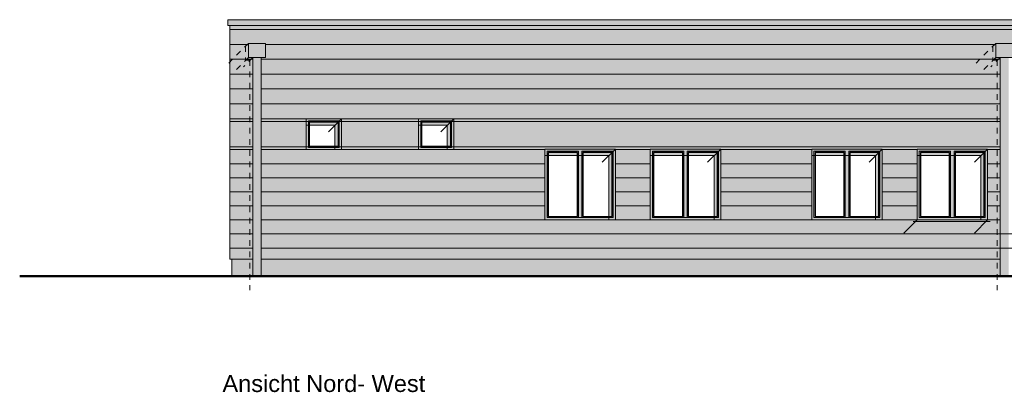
# Model space of a CAD drawing. Header units: metres. Extents: x 1169 to 1496, y -112 to 50.
# Tile 182 of 256: x 1436.85 to 1454.37, y -111.04 to -104.42. Entities that reach past the tile are written whole.
import ezdxf

# ---------------------------------------------------------------- set-up
doc = ezdxf.new("R2010")
doc.units = ezdxf.units.M
doc.header["$XCLIPFRAME"] = 2
doc.linetypes.add('AUSGEZOGEN', pattern=[0])
doc.linetypes.add('PUNKT2_S9', pattern=[0.0015, 0, -0.0015])
for name, color, linetype, lineweight in [('XR$5$Ansicht', 1, 'AUSGEZOGEN', 50), ('XR$5$Design', 4, 'AUSGEZOGEN', 13), ('XR$5$Filling', 4, 'AUSGEZOGEN', 13), ('XR$5$Muster', 4, 'AUSGEZOGEN', 13), ('XR$5$STANDARD_1', 7, 'AUSGEZOGEN', 25), ('XR$5$Wegeflächen', 4, 'AUSGEZOGEN', 13)]:
    doc.layers.add(name, color=color, linetype=linetype, lineweight=lineweight)
doc.styles.add('ARIAL', font='arial.ttf')
picture_1 = doc.add_image_def('image1.tif', size_in_pixel=(512, 512))

msp = doc.modelspace()

# ---------------------------------------------------------------- hatches: boundary and pattern name
at = {"layer": 'XR$5$Muster', "linetype": 'AUSGEZOGEN', "lineweight": 13, "transparency": 33554687}
for color, points in [(9, [(1467.7198, -104.5165), (1467.7198, -104.4165), (1440.551, -104.4165), (1440.551, -104.5165)]), (252, [(1440.9199, -105.0865), (1441.2199, -105.0865), (1441.2199, -104.8365), (1440.9199, -104.8365)]), (252, [(1440.9199, -105.0865), (1441.2199, -105.0865), (1441.2199, -104.8365), (1440.9199, -104.8365)]), (252, [(1454.2234, -105.0865), (1454.5234, -105.0865), (1454.5234, -104.8365), (1454.2234, -104.8365)]), (252, [(1454.2234, -105.0865), (1454.5234, -105.0865), (1454.5234, -104.8365), (1454.2234, -104.8365)]), (250, [(1441.9454, -106.2931), (1442.458, -106.2931), (1442.458, -106.7257), (1442.5754, -106.7257), (1442.5754, -106.1757), (1441.9454, -106.1757)]), (250, [(1443.9454, -106.2931), (1444.458, -106.2931), (1444.458, -106.7257), (1444.5754, -106.7257), (1444.5754, -106.1757), (1443.9454, -106.1757)]), (250, [(1447.333, -107.9757), (1447.4504, -107.9757), (1447.4504, -106.7157), (1446.1954, -106.7157), (1446.1954, -106.8331), (1447.333, -106.8331)]), (250, [(1449.208, -107.9757), (1449.3254, -107.9757), (1449.3254, -106.7157), (1448.0704, -106.7157), (1448.0704, -106.8331), (1449.208, -106.8331)]), (250, [(1452.083, -107.9757), (1452.2004, -107.9757), (1452.2004, -106.7157), (1450.9454, -106.7157), (1450.9454, -106.8331), (1452.083, -106.8331)]), (250, [(1453.958, -107.9757), (1454.0754, -107.9757), (1454.0754, -106.7157), (1452.8204, -106.7157), (1452.8204, -106.8331), (1453.958, -106.8331)]), (250, [(1440.9432, -108.7157), (1440.9432, -108.6757), (1440.6254, -108.6757), (1440.6254, -108.7157)]), (250, [(1454.2467, -108.7157), (1454.2467, -108.6757), (1441.1449, -108.6757), (1441.1449, -108.7157)])]:
    msp.add_hatch(color=color, dxfattribs=at).paths.add_polyline_path(points)
at = {"layer": 'XR$5$Muster', "linetype": 'AUSGEZOGEN', "lineweight": 25, "true_color": 0x383e42, "transparency": 33554687}
msp.add_hatch(color=250, dxfattribs=at).paths.add_polyline_path([(1440.551, -104.5165), (1467.7198, -104.5165), (1467.7198, -104.4165), (1440.551, -104.4165)])
at = {"layer": 'XR$5$Muster', "linetype": 'AUSGEZOGEN', "lineweight": 13, "true_color": 0x383e42, "transparency": 33554687}
msp.add_hatch(color=250, dxfattribs=at).paths.add_polyline_path([(1467.7198, -104.5165), (1467.7198, -104.4165), (1440.551, -104.4165), (1440.551, -104.5165)])
at = {"layer": 'XR$5$Muster', "linetype": 'AUSGEZOGEN', "lineweight": 13, "true_color": 0x3d3635, "transparency": 33554687}
for points in [[(1440.5854, -104.5917), (1467.6854, -104.5917), (1467.6854, -104.5165), (1440.5854, -104.5165)], [(1440.5854, -104.8557), (1440.9199, -104.8557), (1440.9199, -104.8365), (1441.2199, -104.8365), (1441.2199, -104.8557), (1454.2234, -104.8557), (1454.2234, -104.8365), (1454.5234, -104.8365), (1454.5234, -104.8557), (1467.051, -104.8557), (1467.051, -104.8365), (1467.351, -104.8365), (1467.351, -104.8557), (1467.6854, -104.8557), (1467.6854, -104.5917), (1440.5854, -104.5917)], [(1440.5854, -106.1757), (1440.5854, -106.2257), (1440.9949, -106.2257), (1440.9949, -106.1757)], [(1441.9454, -106.2257), (1441.9454, -106.1757), (1441.1449, -106.1757), (1441.1449, -106.2257)], [(1443.9454, -106.2257), (1443.9454, -106.1757), (1442.5754, -106.1757), (1442.5754, -106.2257)], [(1454.2984, -106.2257), (1454.2984, -106.1757), (1444.5754, -106.1757), (1444.5754, -106.2257)], [(1440.5854, -106.2257), (1440.5854, -106.6757), (1440.9949, -106.6757), (1440.9949, -106.2257)], [(1441.9454, -106.2257), (1441.1449, -106.2257), (1441.1449, -106.6757), (1441.9454, -106.6757)], [(1442.5754, -106.2257), (1442.5754, -106.6757), (1443.9454, -106.6757), (1443.9454, -106.2257)], [(1444.5754, -106.6757), (1454.2984, -106.6757), (1454.2984, -106.2257), (1444.5754, -106.2257)], [(1440.9949, -106.7257), (1440.9949, -106.6757), (1440.5854, -106.6757), (1440.5854, -106.7257)], [(1441.9454, -106.7257), (1441.9454, -106.6757), (1441.1449, -106.6757), (1441.1449, -106.7257)], [(1443.9454, -106.7257), (1443.9454, -106.6757), (1442.5754, -106.6757), (1442.5754, -106.7257)], [(1449.3254, -106.7157), (1449.3254, -106.7257), (1450.9454, -106.7257), (1450.9454, -106.7157), (1452.2004, -106.7157), (1452.2004, -106.7257), (1452.8204, -106.7257), (1452.8204, -106.7157), (1454.0754, -106.7157), (1454.0754, -106.7257), (1454.2984, -106.7257), (1454.2984, -106.6757), (1444.5754, -106.6757), (1444.5754, -106.7257), (1446.1954, -106.7257), (1446.1954, -106.7157), (1447.4504, -106.7157), (1447.4504, -106.7257), (1448.0704, -106.7257), (1448.0704, -106.7157)], [(1440.5854, -107.7257), (1440.9949, -107.7257), (1440.9949, -107.4757), (1440.5854, -107.4757)], [(1441.1449, -107.4757), (1441.1449, -107.7257), (1446.1954, -107.7257), (1446.1954, -107.4757)], [(1448.0704, -107.7257), (1448.0704, -107.4757), (1447.4504, -107.4757), (1447.4504, -107.7257)], [(1450.9454, -107.7257), (1450.9454, -107.4757), (1449.3254, -107.4757), (1449.3254, -107.7257)], [(1452.8204, -107.7257), (1452.8204, -107.4757), (1452.2004, -107.4757), (1452.2004, -107.7257)], [(1454.0754, -107.4757), (1454.0754, -107.7257), (1454.2984, -107.7257), (1454.2984, -107.4757)], [(1440.5854, -108.6757), (1440.9949, -108.6757), (1440.9949, -108.4757), (1440.5854, -108.4757)], [(1441.1449, -108.4757), (1441.1449, -108.6757), (1454.2984, -108.6757), (1454.2984, -108.4757)]]:
    msp.add_hatch(color=250, dxfattribs=at).paths.add_polyline_path(points)
at = {"layer": 'XR$5$Muster', "linetype": 'AUSGEZOGEN', "lineweight": 13, "true_color": 0x9b2221, "transparency": 33554687}
for points in [[(1440.9199, -105.0865), (1440.9199, -104.8557), (1440.5854, -104.8557), (1440.5854, -105.1197), (1440.9949, -105.1197), (1440.9949, -105.0865)], [(1441.2199, -105.0865), (1441.1449, -105.0865), (1441.1449, -105.1197), (1454.2984, -105.1197), (1454.2984, -105.0865), (1454.2234, -105.0865), (1454.2234, -104.8557), (1441.2199, -104.8557)], [(1440.5854, -106.1757), (1440.9949, -106.1757), (1440.9949, -105.9117), (1440.5854, -105.9117)], [(1441.1449, -106.1757), (1454.2984, -106.1757), (1454.2984, -105.9117), (1441.1449, -105.9117)], [(1440.9949, -106.9757), (1440.9949, -106.7257), (1440.5854, -106.7257), (1440.5854, -106.9757)], [(1446.1954, -106.9757), (1446.1954, -106.7257), (1441.1449, -106.7257), (1441.1449, -106.9757)], [(1447.4504, -106.9757), (1448.0704, -106.9757), (1448.0704, -106.7257), (1447.4504, -106.7257)], [(1449.3254, -106.9757), (1450.9454, -106.9757), (1450.9454, -106.7257), (1449.3254, -106.7257)], [(1452.8204, -106.9757), (1452.8204, -106.7257), (1452.2004, -106.7257), (1452.2004, -106.9757)], [(1454.2984, -106.7257), (1454.0754, -106.7257), (1454.0754, -106.9757), (1454.2984, -106.9757)], [(1440.9949, -107.9757), (1440.9949, -107.7257), (1440.5854, -107.7257), (1440.5854, -107.9757)], [(1446.1954, -107.9757), (1446.1954, -107.7257), (1441.1449, -107.7257), (1441.1449, -107.9757)], [(1447.4504, -107.7257), (1447.4504, -107.9757), (1448.0704, -107.9757), (1448.0704, -107.7257)], [(1449.3254, -107.9757), (1450.9454, -107.9757), (1450.9454, -107.7257), (1449.3254, -107.7257)], [(1452.2004, -107.7257), (1452.2004, -107.9757), (1452.8204, -107.9757), (1452.8204, -107.7257)], [(1454.2984, -107.9757), (1454.2984, -107.7257), (1454.0754, -107.7257), (1454.0754, -107.9757)]]:
    msp.add_hatch(color=24, dxfattribs=at).paths.add_polyline_path(points)
at = {"layer": 'XR$5$Muster', "linetype": 'AUSGEZOGEN', "lineweight": 13, "transparency": 33554687}
for points in [[(1440.8682, -104.8882), (1440.9199, -104.8365), (1440.9199, -105.0865), (1440.9949, -105.0865), (1440.9949, -108.9757), (1440.9432, -108.9757), (1440.9432, -105.1382), (1440.8682, -105.1382)], [(1454.1717, -104.8882), (1454.2234, -104.8365), (1454.2234, -105.0865), (1454.2984, -105.0865), (1454.2984, -108.9757), (1454.2467, -108.9757), (1454.2467, -105.1382), (1454.1717, -105.1382)]]:
    msp.add_hatch(color=250, dxfattribs=at).paths.add_polyline_path(points, flags=16)
at = {"layer": 'XR$5$Muster', "linetype": 'AUSGEZOGEN', "lineweight": 13, "true_color": 0xba481b, "transparency": 33554687}
for points in [[(1440.9949, -105.3837), (1440.9949, -105.1197), (1440.5854, -105.1197), (1440.5854, -105.3837)], [(1454.2984, -105.3837), (1454.2984, -105.1197), (1441.1449, -105.1197), (1441.1449, -105.3837)], [(1440.9949, -105.9117), (1440.9949, -105.6477), (1440.5854, -105.6477), (1440.5854, -105.9117)], [(1454.2984, -105.9117), (1454.2984, -105.6477), (1441.1449, -105.6477), (1441.1449, -105.9117)], [(1440.5854, -107.2257), (1440.9949, -107.2257), (1440.9949, -106.9757), (1440.5854, -106.9757)], [(1441.1449, -106.9757), (1441.1449, -107.2257), (1446.1954, -107.2257), (1446.1954, -106.9757)], [(1448.0704, -107.2257), (1448.0704, -106.9757), (1447.4504, -106.9757), (1447.4504, -107.2257)], [(1450.9454, -107.2257), (1450.9454, -106.9757), (1449.3254, -106.9757), (1449.3254, -107.2257)], [(1452.8204, -107.2257), (1452.8204, -106.9757), (1452.2004, -106.9757), (1452.2004, -107.2257)], [(1454.0754, -106.9757), (1454.0754, -107.2257), (1454.2984, -107.2257), (1454.2984, -106.9757)], [(1440.9949, -108.2257), (1440.9949, -107.9757), (1440.5854, -107.9757), (1440.5854, -108.2257)], [(1441.1449, -107.9757), (1441.1449, -108.2257), (1454.2984, -108.2257), (1454.2984, -107.9757)]]:
    msp.add_hatch(color=22, dxfattribs=at).paths.add_polyline_path(points)
at = {"layer": 'XR$5$Muster', "linetype": 'AUSGEZOGEN', "lineweight": 13, "transparency": 33554687}
h = msp.add_hatch(color=7, dxfattribs=at)
h.set_gradient(color1=(199, 199, 199), color2=(48, 48, 48), one_color=1, name='INVCYLINDER')
h.paths.add_polyline_path([(1440.9949, -108.9757), (1441.1449, -108.9757), (1441.1449, -105.0865), (1440.9949, -105.0865)], flags=0)
h = msp.add_hatch(color=7, dxfattribs=at)
h.set_gradient(color1=(199, 199, 199), color2=(48, 48, 48), one_color=1, name='INVCYLINDER')
h.paths.add_polyline_path([(1440.9949, -108.9757), (1441.1449, -108.9757), (1441.1449, -105.0865), (1440.9949, -105.0865)], flags=0)
h = msp.add_hatch(color=7, dxfattribs=at)
h.set_gradient(color1=(199, 199, 199), color2=(48, 48, 48), one_color=1, name='INVCYLINDER')
h.paths.add_polyline_path([(1454.2984, -108.9757), (1454.4484, -108.9757), (1454.4484, -105.0865), (1454.2984, -105.0865)], flags=0)
h = msp.add_hatch(color=7, dxfattribs=at)
h.set_gradient(color1=(199, 199, 199), color2=(48, 48, 48), one_color=1, name='INVCYLINDER')
h.paths.add_polyline_path([(1454.2984, -108.9757), (1454.4484, -108.9757), (1454.4484, -105.0865), (1454.2984, -105.0865)], flags=0)
at = {"layer": 'XR$5$Muster', "linetype": 'AUSGEZOGEN', "lineweight": 13, "true_color": 0xe49e22, "transparency": 33554687}
for points in [[(1440.5854, -105.6477), (1440.9949, -105.6477), (1440.9949, -105.3837), (1440.5854, -105.3837)], [(1441.1449, -105.3837), (1441.1449, -105.6477), (1454.2984, -105.6477), (1454.2984, -105.3837)], [(1440.5854, -107.4757), (1440.9949, -107.4757), (1440.9949, -107.2257), (1440.5854, -107.2257)], [(1441.1449, -107.2257), (1441.1449, -107.4757), (1446.1954, -107.4757), (1446.1954, -107.2257)], [(1448.0704, -107.4757), (1448.0704, -107.2257), (1447.4504, -107.2257), (1447.4504, -107.4757)], [(1450.9454, -107.4757), (1450.9454, -107.2257), (1449.3254, -107.2257), (1449.3254, -107.4757)], [(1452.8204, -107.4757), (1452.8204, -107.2257), (1452.2004, -107.2257), (1452.2004, -107.4757)], [(1454.0754, -107.2257), (1454.0754, -107.4757), (1454.2984, -107.4757), (1454.2984, -107.2257)], [(1440.5854, -108.2257), (1440.5854, -108.4757), (1440.9949, -108.4757), (1440.9949, -108.2257)], [(1454.2984, -108.2257), (1441.1449, -108.2257), (1441.1449, -108.4757), (1454.2984, -108.4757)]]:
    msp.add_hatch(color=42, dxfattribs=at).paths.add_polyline_path(points)
at = {"layer": 'XR$5$Muster', "linetype": 'AUSGEZOGEN', "lineweight": 25, "true_color": 0x3d3635, "transparency": 33554687}
h = msp.add_hatch(color=250, dxfattribs=at)
h.paths.add_polyline_path([(1441.9454, -106.7257), (1442.5754, -106.7257), (1442.5754, -106.1757), (1441.9454, -106.1757)])
h.paths.add_polyline_path([(1442.5154, -106.6657), (1442.0054, -106.6657), (1442.0054, -106.2357), (1442.5154, -106.2357)], flags=16)
h = msp.add_hatch(color=250, dxfattribs=at)
h.paths.add_polyline_path([(1443.9454, -106.7257), (1444.5754, -106.7257), (1444.5754, -106.1757), (1443.9454, -106.1757)])
h.paths.add_polyline_path([(1444.5154, -106.6657), (1444.0054, -106.6657), (1444.0054, -106.2357), (1444.5154, -106.2357)], flags=16)
h = msp.add_hatch(color=250, dxfattribs=at)
h.paths.add_polyline_path([(1446.1954, -107.9757), (1447.4504, -107.9757), (1447.4504, -106.7157), (1446.1954, -106.7157)])
h.paths.add_polyline_path([(1446.2554, -107.9157), (1446.2554, -106.7757), (1446.7729, -106.7757), (1446.7729, -107.9157)], flags=16)
h.paths.add_polyline_path([(1446.8729, -107.9157), (1446.8729, -106.7757), (1447.3904, -106.7757), (1447.3904, -107.9157)], flags=16)
h = msp.add_hatch(color=250, dxfattribs=at)
h.paths.add_polyline_path([(1448.0704, -107.9757), (1449.3254, -107.9757), (1449.3254, -106.7157), (1448.0704, -106.7157)])
h.paths.add_polyline_path([(1448.1304, -107.9157), (1448.1304, -106.7757), (1448.6479, -106.7757), (1448.6479, -107.9157)], flags=16)
h.paths.add_polyline_path([(1448.7479, -107.9157), (1448.7479, -106.7757), (1449.2654, -106.7757), (1449.2654, -107.9157)], flags=16)
h = msp.add_hatch(color=250, dxfattribs=at)
h.paths.add_polyline_path([(1450.9454, -107.9757), (1452.2004, -107.9757), (1452.2004, -106.7157), (1450.9454, -106.7157)])
h.paths.add_polyline_path([(1451.0054, -107.9157), (1451.0054, -106.7757), (1451.5229, -106.7757), (1451.5229, -107.9157)], flags=16)
h.paths.add_polyline_path([(1451.6229, -107.9157), (1451.6229, -106.7757), (1452.1404, -106.7757), (1452.1404, -107.9157)], flags=16)
h = msp.add_hatch(color=250, dxfattribs=at)
h.paths.add_polyline_path([(1452.8204, -107.9757), (1454.0754, -107.9757), (1454.0754, -106.7157), (1452.8204, -106.7157)])
h.paths.add_polyline_path([(1452.8804, -107.9157), (1452.8804, -106.7757), (1453.3979, -106.7757), (1453.3979, -107.9157)], flags=16)
h.paths.add_polyline_path([(1453.4979, -107.9157), (1453.4979, -106.7757), (1454.0154, -106.7757), (1454.0154, -107.9157)], flags=16)
for points in [[(1440.6254, -108.9757), (1440.9949, -108.9757), (1440.9949, -108.6757), (1440.6254, -108.6757)], [(1454.2984, -108.9757), (1454.2984, -108.6757), (1441.1449, -108.6757), (1441.1449, -108.9757)]]:
    msp.add_hatch(color=250, dxfattribs=at).paths.add_polyline_path(points)

# ---------------------------------------------------------------- linework, layer by layer
at = {"layer": 'XR$5$Ansicht', "color": 4, "linetype": 'AUSGEZOGEN', "lineweight": 13, "transparency": 33554687}
for p, q in [((1440.551, -104.4165), (1440.551, -104.5165)), ((1467.7198, -104.4165), (1440.551, -104.4165)), ((1440.551, -104.5165), (1467.7198, -104.5165)), ((1440.5854, -108.6757), (1440.5854, -104.5165)), ((1440.9949, -108.9757), (1440.9949, -105.0865)), ((1441.1449, -108.9757), (1441.1449, -105.0865)), ((1454.2984, -108.9757), (1454.2984, -105.0865)), ((1441.9454, -106.7257), (1441.9454, -106.1757)), ((1441.9454, -106.1757), (1442.5754, -106.1757)), ((1442.5754, -106.1757), (1442.5754, -106.7257)), ((1443.9454, -106.7257), (1443.9454, -106.1757)), ((1443.9454, -106.1757), (1444.5754, -106.1757)), ((1444.5754, -106.1757), (1444.5754, -106.7257)), ((1441.9854, -106.6857), (1441.9854, -106.2157)), ((1441.9854, -106.2157), (1442.5354, -106.2157)), ((1442.0054, -106.6657), (1442.0054, -106.2357)), ((1442.0054, -106.2357), (1442.5154, -106.2357)), ((1442.5154, -106.2357), (1442.5154, -106.6657)), ((1442.5354, -106.2157), (1442.5354, -106.6857)), ((1443.9854, -106.6857), (1443.9854, -106.2157)), ((1443.9854, -106.2157), (1444.5354, -106.2157)), ((1444.0054, -106.6657), (1444.0054, -106.2357)), ((1444.0054, -106.2357), (1444.5154, -106.2357)), ((1444.5154, -106.2357), (1444.5154, -106.6657)), ((1444.5354, -106.2157), (1444.5354, -106.6857)), ((1441.9454, -106.7257), (1442.5754, -106.7257)), ((1441.9854, -106.6857), (1442.5354, -106.6857)), ((1442.0054, -106.6657), (1442.5154, -106.6657)), ((1443.9454, -106.7257), (1444.5754, -106.7257)), ((1443.9854, -106.6857), (1444.5354, -106.6857)), ((1444.0054, -106.6657), (1444.5154, -106.6657)), ((1447.4504, -106.7157), (1446.1954, -106.7157)), ((1446.1954, -107.9757), (1446.1954, -106.7157)), ((1447.4504, -107.9757), (1447.4504, -106.7157)), ((1449.3254, -106.7157), (1448.0704, -106.7157)), ((1448.0704, -107.9757), (1448.0704, -106.7157)), ((1449.3254, -107.9757), (1449.3254, -106.7157)), ((1452.2004, -106.7157), (1450.9454, -106.7157)), ((1450.9454, -107.9757), (1450.9454, -106.7157)), ((1452.2004, -107.9757), (1452.2004, -106.7157)), ((1454.0754, -106.7157), (1452.8204, -106.7157)), ((1452.8204, -107.9757), (1452.8204, -106.7157)), ((1454.0754, -107.9757), (1454.0754, -106.7157)), ((1446.2354, -106.7557), (1446.2354, -107.9357)), ((1446.7929, -106.7557), (1446.2354, -106.7557)), ((1446.7929, -107.9357), (1446.7929, -106.7557)), ((1446.8529, -106.7557), (1446.8529, -107.9357)), ((1447.4104, -106.7557), (1446.8529, -106.7557)), ((1447.4104, -107.9357), (1447.4104, -106.7557)), ((1448.1104, -106.7557), (1448.1104, -107.9357)), ((1448.6679, -106.7557), (1448.1104, -106.7557)), ((1448.6679, -107.9357), (1448.6679, -106.7557)), ((1448.7279, -106.7557), (1448.7279, -107.9357)), ((1449.2854, -106.7557), (1448.7279, -106.7557)), ((1449.2854, -107.9357), (1449.2854, -106.7557)), ((1450.9854, -106.7557), (1450.9854, -107.9357)), ((1451.5429, -106.7557), (1450.9854, -106.7557)), ((1451.5429, -107.9357), (1451.5429, -106.7557)), ((1451.6029, -106.7557), (1451.6029, -107.9357)), ((1452.1604, -106.7557), (1451.6029, -106.7557)), ((1452.1604, -107.9357), (1452.1604, -106.7557)), ((1452.8604, -106.7557), (1452.8604, -107.9357)), ((1453.4179, -106.7557), (1452.8604, -106.7557)), ((1453.4179, -107.9357), (1453.4179, -106.7557)), ((1453.4779, -106.7557), (1453.4779, -107.9357)), ((1454.0354, -106.7557), (1453.4779, -106.7557)), ((1454.0354, -107.9357), (1454.0354, -106.7557)), ((1447.4104, -107.9357), (1446.2354, -107.9357)), ((1449.2854, -107.9357), (1448.1104, -107.9357)), ((1452.1604, -107.9357), (1450.9854, -107.9357)), ((1454.0354, -107.9357), (1452.8604, -107.9357)), ((1446.1954, -107.9757), (1447.4504, -107.9757)), ((1448.0704, -107.9757), (1449.3254, -107.9757)), ((1450.9454, -107.9757), (1452.2004, -107.9757)), ((1452.8204, -107.9757), (1454.0754, -107.9757)), ((1440.9949, -108.6757), (1440.5854, -108.6757)), ((1440.6254, -108.6757), (1440.6254, -108.9757)), ((1454.2984, -108.6757), (1441.1449, -108.6757))]:
    msp.add_line(p, q, dxfattribs=at)
at = {"layer": 'XR$5$Ansicht', "color": 52, "linetype": 'AUSGEZOGEN', "lineweight": 13, "transparency": 33554687}
for p, q in [((1467.6854, -104.5917), (1440.5854, -104.5917)), ((1440.9199, -104.8557), (1440.5854, -104.8557)), ((1454.2234, -104.8557), (1441.2199, -104.8557)), ((1440.9949, -105.1197), (1440.5854, -105.1197)), ((1454.2984, -105.1197), (1441.1449, -105.1197)), ((1440.9949, -105.3837), (1440.5854, -105.3837)), ((1454.2984, -105.3837), (1441.1449, -105.3837)), ((1440.9949, -105.6477), (1440.5854, -105.6477)), ((1454.2984, -105.6477), (1441.1449, -105.6477)), ((1440.9949, -105.9117), (1440.5854, -105.9117)), ((1454.2984, -105.9117), (1441.1449, -105.9117)), ((1440.9949, -106.1757), (1440.5854, -106.1757)), ((1454.2984, -106.1757), (1441.1449, -106.1757)), ((1440.9949, -106.2257), (1440.5854, -106.2257)), ((1454.2984, -106.2257), (1441.1449, -106.2257)), ((1440.9949, -106.6757), (1440.5854, -106.6757)), ((1440.9949, -106.7257), (1440.5854, -106.7257)), ((1454.2984, -106.6757), (1441.1449, -106.6757)), ((1446.1954, -106.7257), (1441.1449, -106.7257)), ((1448.0704, -106.7257), (1447.4504, -106.7257)), ((1450.9454, -106.7257), (1449.3254, -106.7257)), ((1452.8204, -106.7257), (1452.2004, -106.7257)), ((1454.2984, -106.7257), (1454.0754, -106.7257)), ((1440.9949, -106.9757), (1440.5854, -106.9757)), ((1446.1954, -106.9757), (1441.1449, -106.9757)), ((1448.0704, -106.9757), (1447.4504, -106.9757)), ((1450.9454, -106.9757), (1449.3254, -106.9757)), ((1452.8204, -106.9757), (1452.2004, -106.9757)), ((1454.2984, -106.9757), (1454.0754, -106.9757)), ((1440.9949, -107.2257), (1440.5854, -107.2257)), ((1446.1954, -107.2257), (1441.1449, -107.2257)), ((1448.0704, -107.2257), (1447.4504, -107.2257)), ((1450.9454, -107.2257), (1449.3254, -107.2257)), ((1452.8204, -107.2257), (1452.2004, -107.2257)), ((1454.2984, -107.2257), (1454.0754, -107.2257)), ((1440.9949, -107.4757), (1440.5854, -107.4757)), ((1446.1954, -107.4757), (1441.1449, -107.4757)), ((1448.0704, -107.4757), (1447.4504, -107.4757)), ((1450.9454, -107.4757), (1449.3254, -107.4757)), ((1452.8204, -107.4757), (1452.2004, -107.4757)), ((1454.2984, -107.4757), (1454.0754, -107.4757)), ((1440.9949, -107.7257), (1440.5854, -107.7257)), ((1446.1954, -107.7257), (1441.1449, -107.7257)), ((1448.0704, -107.7257), (1447.4504, -107.7257)), ((1450.9454, -107.7257), (1449.3254, -107.7257)), ((1452.8204, -107.7257), (1452.2004, -107.7257)), ((1454.2984, -107.7257), (1454.0754, -107.7257)), ((1440.9949, -107.9757), (1440.5854, -107.9757)), ((1446.1954, -107.9757), (1441.1449, -107.9757)), ((1448.0704, -107.9757), (1447.4504, -107.9757)), ((1450.9454, -107.9757), (1449.3254, -107.9757)), ((1452.8204, -107.9757), (1452.2004, -107.9757)), ((1454.2984, -107.9757), (1454.0754, -107.9757)), ((1440.9949, -108.2257), (1440.5854, -108.2257)), ((1455.5704, -108.2257), (1441.1449, -108.2257)), ((1440.9949, -108.4757), (1440.5854, -108.4757)), ((1455.5704, -108.4757), (1441.1449, -108.4757))]:
    msp.add_line(p, q, dxfattribs=at)
at = {"layer": 'XR$5$Ansicht', "color": 7, "linetype": 'PUNKT2_S9', "lineweight": 13, "transparency": 33554687}
for p, q in [((1440.9199, -104.8365), (1440.5621, -105.1942)), ((1440.8682, -104.8882), (1440.8682, -105.1382)), ((1454.2234, -104.8365), (1453.8656, -105.1943)), ((1454.1717, -104.8882), (1454.1717, -105.1382)), ((1440.9199, -105.0865), (1440.6608, -105.3455)), ((1440.9949, -105.0865), (1440.8295, -105.2518)), ((1440.8682, -105.1382), (1440.9432, -105.1382)), ((1440.9432, -105.1382), (1440.9432, -109.2242)), ((1454.2234, -105.0865), (1453.9644, -105.3455)), ((1454.2984, -105.0865), (1454.1331, -105.2518)), ((1454.1717, -105.1382), (1454.2467, -105.1382)), ((1454.2467, -105.1382), (1454.2467, -109.2242))]:
    msp.add_line(p, q, dxfattribs=at)
at = {"layer": 'XR$5$Ansicht', "color": 35, "linetype": 'AUSGEZOGEN', "lineweight": 13, "transparency": 33554687}
for p, q in [((1442.5754, -106.1757), (1442.3407, -106.4105)), ((1444.5754, -106.1757), (1444.3407, -106.4105)), ((1442.458, -106.2931), (1441.9454, -106.2931)), ((1442.458, -106.2931), (1442.458, -106.7257)), ((1444.458, -106.2931), (1443.9454, -106.2931)), ((1444.458, -106.2931), (1444.458, -106.7257)), ((1447.4504, -106.7157), (1447.2157, -106.9505)), ((1449.3254, -106.7157), (1449.0907, -106.9505)), ((1452.2004, -106.7157), (1451.9657, -106.9505)), ((1454.0754, -106.7157), (1453.8407, -106.9505)), ((1447.333, -106.8331), (1446.1954, -106.8331)), ((1447.333, -106.8331), (1447.333, -107.9757)), ((1449.208, -106.8331), (1448.0704, -106.8331)), ((1449.208, -106.8331), (1449.208, -107.9757)), ((1452.083, -106.8331), (1450.9454, -106.8331)), ((1452.083, -106.8331), (1452.083, -107.9757)), ((1453.958, -106.8331), (1452.8204, -106.8331)), ((1453.958, -106.8331), (1453.958, -107.9757)), ((1452.8204, -107.9757), (1452.5857, -108.2105)), ((1452.7482, -108.0062), (1454.1212, -108.0062)), ((1454.0754, -107.9757), (1453.8407, -108.2105))]:
    msp.add_line(p, q, dxfattribs=at)
at = {"layer": 'XR$5$Ansicht', "color": 4, "linetype": 'AUSGEZOGEN', "lineweight": 13, "transparency": 33554687}
for points in [[(1441.2199, -105.0865), (1440.9199, -105.0865), (1440.9199, -104.8365), (1441.2199, -104.8365), (1441.2199, -105.0865)], [(1454.5234, -105.0865), (1454.2234, -105.0865), (1454.2234, -104.8365), (1454.5234, -104.8365), (1454.5234, -105.0865)], [(1446.7729, -107.9157), (1446.2554, -107.9157), (1446.2554, -106.7757), (1446.7729, -106.7757), (1446.7729, -107.9157)], [(1447.3904, -106.7757), (1446.8729, -106.7757), (1446.8729, -107.9157), (1447.3904, -107.9157), (1447.3904, -106.7757)], [(1448.6479, -107.9157), (1448.1304, -107.9157), (1448.1304, -106.7757), (1448.6479, -106.7757), (1448.6479, -107.9157)], [(1449.2654, -106.7757), (1448.7479, -106.7757), (1448.7479, -107.9157), (1449.2654, -107.9157), (1449.2654, -106.7757)], [(1451.5229, -107.9157), (1451.0054, -107.9157), (1451.0054, -106.7757), (1451.5229, -106.7757), (1451.5229, -107.9157)], [(1452.1404, -106.7757), (1451.6229, -106.7757), (1451.6229, -107.9157), (1452.1404, -107.9157), (1452.1404, -106.7757)], [(1453.3979, -107.9157), (1452.8804, -107.9157), (1452.8804, -106.7757), (1453.3979, -106.7757), (1453.3979, -107.9157)], [(1454.0154, -106.7757), (1453.4979, -106.7757), (1453.4979, -107.9157), (1454.0154, -107.9157), (1454.0154, -106.7757)]]:
    msp.add_lwpolyline(points, close=True, dxfattribs=at)
at = {"layer": 'XR$5$Filling', "color": 52, "linetype": 'AUSGEZOGEN', "lineweight": 13, "transparency": 33554687}
for p, q in [((1441.9454, -106.1757), (1444.5754, -106.1757)), ((1441.9454, -106.7257), (1444.5754, -106.7257))]:
    msp.add_line(p, q, dxfattribs=at)
at = {"layer": 'XR$5$Wegeflächen', "color": 1, "linetype": 'AUSGEZOGEN', "lineweight": 50, "transparency": 33554687}
msp.add_line((1436.8463, -108.9757), (1491.725, -108.9757), dxfattribs=at)

# ---------------------------------------------------------------- texts
at = {"layer": 'XR$5$STANDARD_1', "color": 4, "linetype": 'AUSGEZOGEN', "lineweight": 25, "transparency": 33554687, "insert": (1440.4561, -110.7348), "char_height": 0.3, "width": 3.770357, "attachment_point": 1, "style": 'ARIAL'}
msp.add_mtext('\\W1.00;Ansicht Nord- West', dxfattribs=at)

# ---------------------------------------------------------------- pictures from other files: only their frames are drawn
at = {"layer": 'XR$5$Ansicht', "color": 4, "linetype": 'AUSGEZOGEN', "lineweight": 13, "transparency": 33554687}
image = msp.add_image(picture_1, insert=(1442.0054, -106.6657), size_in_units=(0.51, 0.43), dxfattribs=at)
image.set_boundary_path([(511.5, 511.5), (-0.5, 511.5), (-0.5, -0.5), (511.5, -0.5), (511.5, 511.5)])
image = msp.add_image(picture_1, insert=(1442.0054, -106.6657), size_in_units=(0.51, 0.43), dxfattribs=at)
image.set_boundary_path([(511.5, 511.5), (-0.5, 511.5), (-0.5, -0.5), (511.5, -0.5), (511.5, 511.5)])
image = msp.add_image(picture_1, insert=(1444.0054, -106.6657), size_in_units=(0.51, 0.43), dxfattribs=at)
image.set_boundary_path([(511.5, 511.5), (-0.5, 511.5), (-0.5, -0.5), (511.5, -0.5), (511.5, 511.5)])
image = msp.add_image(picture_1, insert=(1444.0054, -106.6657), size_in_units=(0.51, 0.43), dxfattribs=at)
image.set_boundary_path([(511.5, 511.5), (-0.5, 511.5), (-0.5, -0.5), (511.5, -0.5), (511.5, 511.5)])
at = {"layer": 'XR$5$Design', "color": 7, "linetype": 'AUSGEZOGEN', "lineweight": 25, "transparency": 33554687}
image = msp.add_image(picture_1, insert=(1446.2554, -107.9157), size_in_units=(0.5175, 1.14), dxfattribs=at)
image.set_boundary_path([(511.5, 511.5), (511.5, -0.5), (-0.5, -0.5), (-0.5, 511.5), (511.5, 511.5)])
image = msp.add_image(picture_1, insert=(1446.2554, -107.9157), size_in_units=(0.5175, 1.14), dxfattribs=at)
image.set_boundary_path([(511.5, 511.5), (511.5, -0.5), (-0.5, -0.5), (-0.5, 511.5), (511.5, 511.5)])
image = msp.add_image(picture_1, insert=(1446.8729, -107.9157), size_in_units=(0.5175, 1.14), dxfattribs=at)
image.set_boundary_path([(511.5, 511.5), (511.5, -0.5), (-0.5, -0.5), (-0.5, 511.5), (511.5, 511.5)])
image = msp.add_image(picture_1, insert=(1446.8729, -107.9157), size_in_units=(0.5175, 1.14), dxfattribs=at)
image.set_boundary_path([(511.5, 511.5), (511.5, -0.5), (-0.5, -0.5), (-0.5, 511.5), (511.5, 511.5)])
image = msp.add_image(picture_1, insert=(1448.1304, -107.9157), size_in_units=(0.5175, 1.14), dxfattribs=at)
image.set_boundary_path([(511.5, 511.5), (511.5, -0.5), (-0.5, -0.5), (-0.5, 511.5), (511.5, 511.5)])
image = msp.add_image(picture_1, insert=(1448.1304, -107.9157), size_in_units=(0.5175, 1.14), dxfattribs=at)
image.set_boundary_path([(511.5, 511.5), (511.5, -0.5), (-0.5, -0.5), (-0.5, 511.5), (511.5, 511.5)])
image = msp.add_image(picture_1, insert=(1448.7479, -107.9157), size_in_units=(0.5175, 1.14), dxfattribs=at)
image.set_boundary_path([(511.5, 511.5), (511.5, -0.5), (-0.5, -0.5), (-0.5, 511.5), (511.5, 511.5)])
image = msp.add_image(picture_1, insert=(1448.7479, -107.9157), size_in_units=(0.5175, 1.14), dxfattribs=at)
image.set_boundary_path([(511.5, 511.5), (511.5, -0.5), (-0.5, -0.5), (-0.5, 511.5), (511.5, 511.5)])
image = msp.add_image(picture_1, insert=(1451.0054, -107.9157), size_in_units=(0.5175, 1.14), dxfattribs=at)
image.set_boundary_path([(511.5, 511.5), (511.5, -0.5), (-0.5, -0.5), (-0.5, 511.5), (511.5, 511.5)])
image = msp.add_image(picture_1, insert=(1451.0054, -107.9157), size_in_units=(0.5175, 1.14), dxfattribs=at)
image.set_boundary_path([(511.5, 511.5), (511.5, -0.5), (-0.5, -0.5), (-0.5, 511.5), (511.5, 511.5)])
image = msp.add_image(picture_1, insert=(1451.6229, -107.9157), size_in_units=(0.5175, 1.14), dxfattribs=at)
image.set_boundary_path([(511.5, 511.5), (511.5, -0.5), (-0.5, -0.5), (-0.5, 511.5), (511.5, 511.5)])
image = msp.add_image(picture_1, insert=(1451.6229, -107.9157), size_in_units=(0.5175, 1.14), dxfattribs=at)
image.set_boundary_path([(511.5, 511.5), (511.5, -0.5), (-0.5, -0.5), (-0.5, 511.5), (511.5, 511.5)])
image = msp.add_image(picture_1, insert=(1452.8804, -107.9157), size_in_units=(0.5175, 1.14), dxfattribs=at)
image.set_boundary_path([(511.5, 511.5), (511.5, -0.5), (-0.5, -0.5), (-0.5, 511.5), (511.5, 511.5)])
image = msp.add_image(picture_1, insert=(1452.8804, -107.9157), size_in_units=(0.5175, 1.14), dxfattribs=at)
image.set_boundary_path([(511.5, 511.5), (511.5, -0.5), (-0.5, -0.5), (-0.5, 511.5), (511.5, 511.5)])
image = msp.add_image(picture_1, insert=(1453.4979, -107.9157), size_in_units=(0.5175, 1.14), dxfattribs=at)
image.set_boundary_path([(511.5, 511.5), (511.5, -0.5), (-0.5, -0.5), (-0.5, 511.5), (511.5, 511.5)])
image = msp.add_image(picture_1, insert=(1453.4979, -107.9157), size_in_units=(0.5175, 1.14), dxfattribs=at)
image.set_boundary_path([(511.5, 511.5), (511.5, -0.5), (-0.5, -0.5), (-0.5, 511.5), (511.5, 511.5)])

doc.saveas('drawing.dxf')
